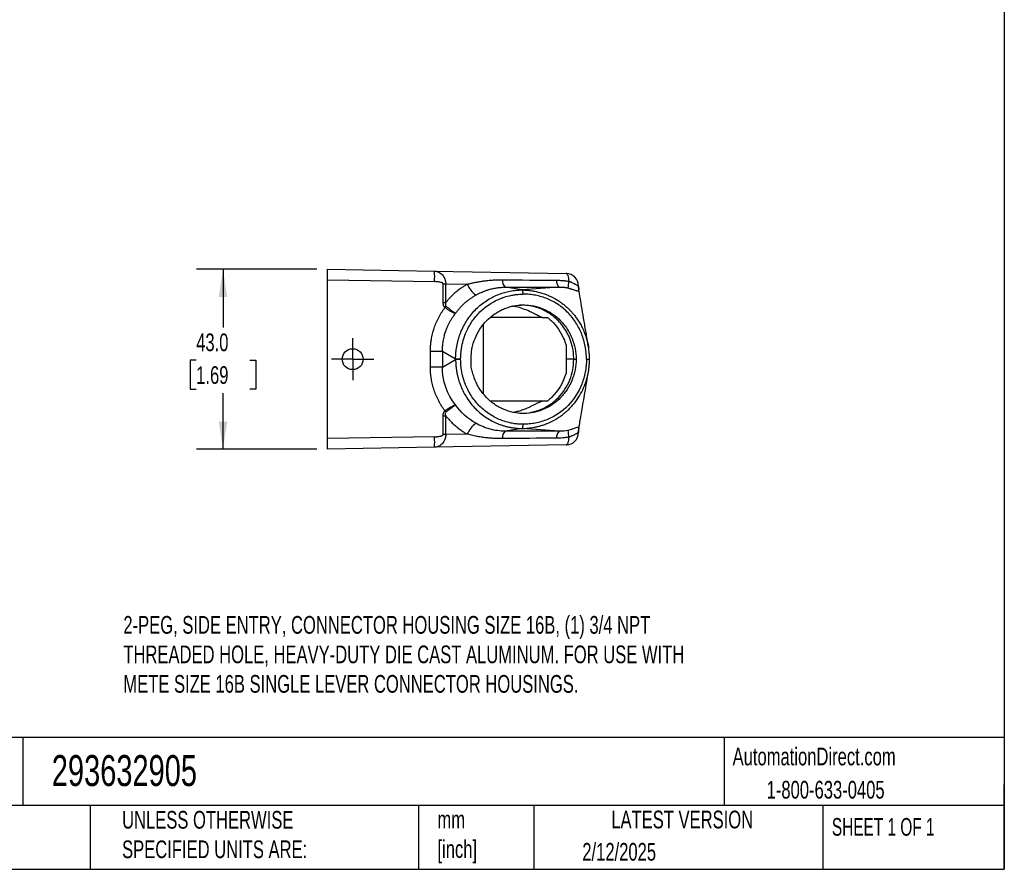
# Model space of a CAD drawing. Header units: millimetres. Extents: x 13 to 546, y 13 to 419.
# Tile 3 of 4: x 311 to 546, y 13 to 216. Entities that reach past the tile are written whole.
import ezdxf

# ---------------------------------------------------------------- set-up
doc = ezdxf.new("R2010")
doc.units = ezdxf.units.MM
doc.header["$LTSCALE"] = 2
doc.linetypes.add('SLD-Center', pattern=[19.05, 15.24, -1.27, 1.27, -1.27])
doc.linetypes.add('SLD-Solid', pattern=[0])
doc.layers.add('CENTER', color=40, linetype='SLD-Center')
doc.layers.add('DIMENSIONS', color=140, linetype='SLD-Solid', lineweight=25)
doc.layers.add('TEXT', color=140, linetype='SLD-Solid', lineweight=25)
doc.styles.add('SLDTEXTSTYLE0', font='TXT', dxfattribs={"width": 0.7})
doc.styles.add('SLDTEXTSTYLE1', font='TXT', dxfattribs={"width": 0.65})
doc.dimstyles.new('SLDDIMSTYLE3', dxfattribs={"dimtxt": 4.316016, "dimasz": 6.604, "dimexe": 0, "dimexo": 0.0625, "dimgap": 1.079004, "dimtad": 0, "dimtih": 1, "dimtoh": 1, "dimrnd": 1e-09, "dimzin": 4, "dimdsep": 46, "dimtxsty": 'SLDTEXTSTYLE0', "dimsah": 1, "dimcen": 0.09, "dimadec": 0, "dimazin": 1, "dimtfac": 1, "dimtofl": 0, "dimtmove": 0, "dimatfit": 3, "dimfxl": 0, "dimfrac": 2, "dimtolj": 1, "dimtzin": 12, "dimarcsym": 0})

# ---------------------------------------------------------------- blocks, each defined once
blk = doc.blocks.new('_D_3')
at = {"layer": 'DIMENSIONS'}
for p, q in [((381.79, 156.2), (352.99, 156.2)), ((359.34, 156.2), (359.34, 142.25)), ((352.93, 134.43), (351.48, 134.43)), ((351.48, 134.43), (351.48, 127.57)), ((365.75, 134.43), (367.2, 134.43)), ((367.2, 134.43), (367.2, 127.57)), ((351.48, 127.57), (352.93, 127.57)), ((367.2, 127.57), (365.75, 127.57)), ((359.34, 113.2), (359.34, 126.6)), ((381.79, 113.2), (352.99, 113.2))]:
    blk.add_line(p, q, dxfattribs=at)
for points in [[(359.34, 156.2), (358.32, 149.6), (360.35, 149.6)], [(359.34, 113.2), (360.35, 119.8), (358.32, 119.8)]]:
    blk.add_solid(points, dxfattribs=at)
at = {"layer": 'DIMENSIONS', "char_height": 4.233, "attachment_point": 1, "style": 'SLDTEXTSTYLE0'}
for s, insert in [('43.0', (352.93, 140.85)), ('1.69', (352.93, 133.03))]:
    blk.add_mtext(s, dxfattribs=dict(at, insert=insert))
blk = doc.blocks.new('SW_CENTERMARKSYMBOL_4')
at = {"layer": 'CENTER', "color": 0}
for p, q in [((0, 2.54), (0, 5.04)), ((0, 0), (0, 2.54)), ((-2.54, 0), (-5.04, 0)), ((0, 0), (-2.54, 0)), ((0, 0), (0, -2.54)), ((0, 0), (2.54, 0)), ((2.54, 0), (5.04, 0)), ((0, -2.54), (0, -5.04))]:
    blk.add_line(p, q, dxfattribs=at)

msp = doc.modelspace()

# ---------------------------------------------------------------- linework, layer by layer
for p, q in [((384.334791, 153.701091), (384.334791, 156.20071)), ((384.334791, 156.20071), (409.91551, 155.754197)), ((409.91551, 155.754197), (441.387148, 155.204857)), ((384.334791, 115.700329), (384.334791, 153.701091)), ((384.334791, 153.701091), (409.91551, 153.254578)), ((411.972643, 148.241457), (411.972643, 152.720853)), ((411.972643, 152.720853), (412.57606, 152.720853)), ((412.57606, 152.720853), (417.739472, 152.630725)), ((412.57606, 148.241457), (412.57606, 152.720853)), ((430.844983, 151.268776), (426.797031, 151.910847)), ((439.704301, 151.918464), (430.844983, 151.268776)), ((444.334791, 152.205314), (444.28259, 152.205314)), ((444.334791, 151.860229), (444.334791, 152.205314)), ((444.366717, 151.535089), (444.360778, 151.585094)), ((444.376248, 151.450689), (444.387481, 151.32525)), ((444.406942, 151.277861), (444.378051, 151.451142)), ((411.972643, 148.241457), (412.57606, 148.241457)), ((435.651812, 144.70071), (423.224673, 144.70071)), ((435.651812, 144.70071), (436.882149, 144.70071)), ((421.529221, 142.948498), (421.529221, 126.434082)), ((408.913336, 132.807043), (408.913336, 136.594377)), ((408.913336, 136.594377), (411.802249, 136.594377)), ((411.802249, 136.594377), (414.942866, 134.780838)), ((411.802249, 136.594377), (411.802249, 132.807043)), ((411.802249, 132.807043), (414.942866, 134.620582)), ((414.942866, 134.780838), (416.147327, 134.780838)), ((414.942866, 134.780838), (414.942866, 134.620582)), ((416.147327, 134.620582), (414.942866, 134.620582)), ((416.147327, 134.620582), (416.147327, 134.780838)), ((443.193525, 134.70071), (441.334791, 134.70071)), ((411.802249, 132.807043), (408.913336, 132.807043)), ((435.653448, 124.70071), (423.225105, 124.70071)), ((436.883785, 124.70071), (435.653448, 124.70071)), ((411.972643, 116.680567), (411.972643, 121.159963)), ((411.972643, 121.159963), (412.57606, 121.159963)), ((412.57606, 116.680567), (412.57606, 121.159963)), ((430.844983, 118.132644), (426.797031, 117.490573)), ((439.704301, 117.482957), (430.844983, 118.132644)), ((444.36055, 117.815811), (444.365965, 117.861833)), ((444.37774, 117.955981), (444.387481, 118.07617)), ((444.378835, 117.955697), (444.407004, 118.125012)), ((409.91551, 116.146842), (384.334791, 115.700329)), ((384.334791, 113.20071), (384.334791, 115.700329)), ((412.57606, 116.680567), (411.972643, 116.680567)), ((417.739472, 116.770695), (412.57606, 116.680567)), ((444.334791, 117.196106), (444.28259, 117.196106)), ((444.334791, 117.196106), (444.334791, 117.541191)), ((409.91551, 113.647223), (384.334791, 113.20071)), ((441.387148, 114.196563), (409.91551, 113.647223))]:
    msp.add_line(p, q)
at = {"flags": 128}
for points in [[(442.072994, 153.32915), (442.028782, 153.726396), (441.969442, 154.090484), (441.896266, 154.413476), (441.810851, 154.688332), (441.715058, 154.90906), (441.610975, 155.070847), (441.500872, 155.170168), (441.387148, 155.204857)], [(443.193525, 134.70071), (443.469163, 134.70071), (443.7448, 134.70071)], [(441.387148, 114.196563), (441.500872, 114.231252), (441.610975, 114.330573), (441.715058, 114.49236), (441.810851, 114.713088), (441.896266, 114.987944), (441.969442, 115.310936), (442.028782, 115.675024), (442.072994, 116.072271)]]:
    msp.add_lwpolyline(points, dxfattribs=at)
msp.add_circle((390.334791, 134.70071), 2.5)
for centre, radius, start, end in [((374.096655, 154.504387), 35.840653, 358.00161738, 1.99838262), ((428.436636, 153.552142), 2.319947, 176.50478159, 225.02951327), ((441.205394, 153.481845), 2.167358, 177.28455036, 226.16443488), ((441.334791, 152.205314), 3, 0, 89), ((447.764323, 151.442835), 5.995782, 161.66291127, 177.05326744), ((423.72857, 155.204708), 6.518795, 203.25696804, 232.71576191), ((447.202222, 152.107009), 2.921286, 178.07154604, 195.52196424), ((270.900774, 253.122924), 176.840365, 323.14603413, 323.26531171), ((270.900774, 16.278496), 176.840365, 36.73468829, 36.85396587), ((423.72857, 114.196712), 6.518795, 127.28423809, 156.74303196), ((447.202222, 117.294411), 2.921286, 164.47803576, 181.92845396), ((374.096655, 114.897033), 35.840653, 358.00161738, 1.99838262), ((428.436636, 115.849278), 2.319947, 134.97048673, 183.49521841), ((441.205394, 115.919575), 2.167358, 133.83556512, 182.71544964), ((441.334791, 117.196106), 3, 271, 0), ((447.764323, 117.958585), 5.995782, 182.94673256, 198.33708873)]:
    msp.add_arc(centre, radius, start, end)
for points, knots in [([(409.91551, 155.754197), (409.970188, 155.752191), (410.075971, 155.74831), (410.228519, 155.729988), (410.369675, 155.704983), (410.49939, 155.674312), (410.617702, 155.639924), (410.724656, 155.60336), (410.820358, 155.566067), (411.057149, 155.463057), (411.403753, 155.254881), (411.830006, 154.858324), (412.167655, 154.386044), (412.374761, 153.929885), (412.484246, 153.557657), (412.539676, 153.281055), (412.572963, 153.001453), (412.575031, 152.814069), (412.57606, 152.720853)], [0, 0, 0, 0, 0.0421281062, 0.0815016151, 0.1181206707, 0.1519854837, 0.1830963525, 0.2114536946, 0.2370580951, 0.2599103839, 0.4036610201, 0.5292773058, 0.6598164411, 0.7801939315, 0.8363720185, 0.8916008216, 0.9460756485, 1, 1, 1, 1]), ([(411.972643, 152.720853), (411.971839, 152.731479), (411.970186, 152.753317), (411.957036, 152.78533), (411.936465, 152.816751), (411.907767, 152.847702), (411.871252, 152.878307), (411.805958, 152.922852), (411.700746, 152.976505), (411.547059, 153.034396), (411.326515, 153.09809), (411.032255, 153.159823), (410.674962, 153.209291), (410.297531, 153.243128), (410.044319, 153.250717), (409.91551, 153.254578)], [0, 0, 0, 0, 0.0144181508, 0.0296326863, 0.046412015, 0.0653348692, 0.0868073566, 0.1111080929, 0.1727202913, 0.2468673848, 0.3342625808, 0.4847653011, 0.6554377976, 0.8247216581, 1, 1, 1, 1]), ([(417.739472, 152.630725), (417.88932, 152.670996), (418.189618, 152.751698), (418.641568, 152.863685), (419.095973, 152.969141), (419.553064, 153.067322), (420.013017, 153.158367), (420.476011, 153.242234), (420.942209, 153.318971), (421.411762, 153.388643), (422.080374, 153.477227), (422.945791, 153.570415), (424.007142, 153.647906), (425.064155, 153.692549), (425.769623, 153.693236), (426.121004, 153.693578)], [0, 0, 0, 0, 0.0544406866, 0.1091003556, 0.1639916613, 0.2191270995, 0.2745190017, 0.3301795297, 0.3861206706, 0.442354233, 0.4988918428, 0.6258729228, 0.7516272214, 0.8762899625, 1, 1, 1, 1]), ([(439.04047, 153.584525), (439.199404, 153.582325), (439.51213, 153.577995), (439.974805, 153.559909), (440.422888, 153.533251), (440.856433, 153.497262), (441.275297, 153.45164), (441.679532, 153.397424), (441.943393, 153.351638), (442.072994, 153.32915)], [0, 0, 0, 0, 0.15772892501, 0.31035501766, 0.45795669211, 0.60062064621, 0.73844289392, 0.87152992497, 1, 1, 1, 1]), ([(442.072994, 153.32915), (442.126387, 153.310176), (442.233466, 153.272125), (442.391351, 153.209517), (442.548591, 153.143382), (442.793606, 153.034307), (443.130851, 152.871588), (443.459955, 152.696517), (443.76292, 152.524872), (444.01675, 152.382349), (444.178889, 152.281378), (444.253556, 152.229817), (444.274209, 152.212388), (444.28259, 152.205314)], [0, 0, 0, 0, 0.0492781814, 0.0988267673, 0.1492310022, 0.2009423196, 0.3412440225, 0.5005913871, 0.5867577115, 0.7502494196, 0.9090802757, 0.9630998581, 1, 1, 1, 1]), ([(417.739472, 152.630725), (417.640694, 152.574491), (417.345968, 152.406702), (416.769218, 152.051227), (415.930555, 151.47874), (415.056883, 150.791712), (414.259596, 150.07762), (413.626867, 149.448074), (413.069619, 148.841968), (412.735572, 148.435535), (412.57606, 148.241457)], [0, 0, 0, 0, 0.0503197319, 0.1501399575, 0.2995369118, 0.4985321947, 0.6393848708, 0.7699313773, 0.8901391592, 1, 1, 1, 1]), ([(414.942866, 134.780838), (414.944377, 134.922285), (414.947393, 135.204585), (414.96497, 135.626782), (414.991929, 136.046414), (415.029024, 136.462992), (415.075799, 136.876038), (415.132088, 137.28509), (415.197614, 137.689701), (415.272103, 138.089444), (415.355251, 138.48391), (415.446735, 138.872713), (415.546216, 139.255488), (415.653337, 139.631896), (415.767728, 140.00162), (415.889004, 140.364364), (416.016781, 140.719881), (416.500601, 141.977844), (417.547598, 144.009413), (419.531976, 146.511979), (421.937482, 148.565237), (423.971011, 149.694539), (425.355214, 150.254737), (425.975498, 150.476097), (426.618268, 150.674872), (427.281885, 150.848694), (427.96439, 150.995232), (428.663603, 151.112628), (429.37712, 151.198228), (430.102343, 151.253549), (430.589634, 151.261541), (430.834522, 151.265557)], [0, 0, 0, 0, 0.0164129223, 0.0327567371, 0.0490222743, 0.0652004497, 0.0812822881, 0.0972589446, 0.1131217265, 0.1288621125, 0.1444717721, 0.1599425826, 0.1752666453, 0.1904363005, 0.2054441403, 0.2202830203, 0.2349460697, 0.2494266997, 0.3773020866, 0.4998792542, 0.6228031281, 0.7496034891, 0.7752872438, 0.8016098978, 0.8285310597, 0.856007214, 0.8839919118, 0.9124360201, 0.9412880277, 0.9704944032, 1, 1, 1, 1]), ([(419.779683, 150.018093), (419.868944, 150.067245), (420.0475, 150.165566), (420.331446, 150.314824), (420.66908, 150.483997), (421.232512, 150.747401), (421.92468, 151.03071), (422.636011, 151.273134), (423.377372, 151.490482), (424.204361, 151.682172), (425.024417, 151.806399), (425.628141, 151.866141), (426.041823, 151.893795), (426.431502, 151.908909), (426.680056, 151.910227), (426.797031, 151.910847)], [0, 0, 0, 0, 0.0408249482, 0.0816645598, 0.1294555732, 0.1936315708, 0.3340911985, 0.4345753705, 0.5019844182, 0.6522141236, 0.7842388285, 0.8420001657, 0.8999565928, 0.9529173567, 1, 1, 1, 1]), ([(431.07489, 150.268015), (431.074623, 150.301742), (431.074089, 150.369391), (431.069874, 150.469888), (431.063218, 150.568224), (431.054029, 150.662791), (431.042607, 150.752148), (431.029238, 150.835097), (431.014274, 150.910735), (430.998085, 150.978476), (430.981044, 151.038048), (430.963506, 151.089466), (430.945794, 151.132985), (430.928189, 151.169049), (430.910926, 151.198242), (430.894195, 151.221221), (430.878139, 151.238721), (430.86286, 151.251368), (430.848436, 151.260145), (430.839069, 151.263314), (430.834553, 151.264841)], [0, 0, 0, 0, 0.067533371, 0.135453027, 0.2033252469, 0.2707129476, 0.337190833, 0.4023595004, 0.4658573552, 0.5273695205, 0.5866333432, 0.6434405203, 0.6976362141, 0.7491157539, 0.7978196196, 0.8437273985, 0.8868513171, 0.9272298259, 0.964921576, 1, 1, 1, 1]), ([(430.834559, 151.265418), (431.120637, 151.259042), (431.71976, 151.24569), (432.655551, 151.159577), (433.666488, 151.008697), (434.748225, 150.772647), (435.893528, 150.436445), (436.94551, 150.037971), (437.88113, 149.609315), (438.683341, 149.185838), (439.472652, 148.710251), (440.241786, 148.184197), (440.97478, 147.61661), (441.652798, 147.026092), (442.265253, 146.430276), (442.849367, 145.799521), (443.434251, 145.095954), (444.040563, 144.270761), (444.648603, 143.317515), (445.234771, 142.232594), (445.824464, 140.912863), (446.321655, 139.402337), (446.622383, 138.238124), (446.698365, 137.633575), (446.704745, 137.582809)], [0, 0, 0, 0, 0.0377742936, 0.0791092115, 0.1241213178, 0.172908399, 0.2255400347, 0.2820466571, 0.3217397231, 0.3617735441, 0.4020899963, 0.4436429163, 0.4849748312, 0.5245387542, 0.562280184, 0.5975928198, 0.6377129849, 0.6825660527, 0.732027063, 0.7859089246, 0.8439521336, 0.9207488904, 0.9933450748, 1, 1, 1, 1]), ([(439.704301, 151.918464), (439.83427, 151.921139), (440.09028, 151.92641), (440.472093, 151.920408), (440.783637, 151.903181), (441.070617, 151.876663), (441.32536, 151.843667), (441.576256, 151.798565), (441.723311, 151.763675), (441.776468, 151.751063)], [0, 0, 0, 0, 0.1932033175, 0.3805686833, 0.5616370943, 0.6455987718, 0.7940739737, 0.9255627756, 1, 1, 1, 1]), ([(441.776468, 151.751063), (441.818188, 151.740481), (441.91835, 151.715076), (442.090168, 151.667614), (442.31617, 151.600889), (442.55526, 151.525023), (442.881651, 151.41636), (443.255147, 151.287344), (443.567158, 151.179779), (443.780706, 151.119302), (443.944502, 151.078443), (444.092702, 151.052963), (444.200867, 151.056107), (444.278148, 151.073689), (444.337261, 151.109524), (444.372018, 151.170991), (444.38626, 151.24408), (444.387094, 151.299519), (444.387481, 151.32525)], [0, 0, 0, 0, 0.028254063, 0.0678335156, 0.1192093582, 0.1891551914, 0.2447507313, 0.3714289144, 0.4994242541, 0.5397999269, 0.6074533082, 0.6972504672, 0.7488950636, 0.7991321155, 0.8630567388, 0.9161231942, 0.9610706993, 1, 1, 1, 1]), ([(444.28259, 152.205314), (444.290254, 152.189378), (444.303998, 152.160796), (444.316739, 152.119241), (444.325935, 152.075047), (444.331684, 152.019398), (444.33451, 151.946779), (444.3347, 151.888333), (444.334791, 151.860229)], [0, 0, 0, 0, 0.2099324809, 0.376524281, 0.5000715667, 0.6825134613, 0.8473358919, 1, 1, 1, 1]), ([(444.360778, 151.585094), (444.351891, 151.649285), (444.333853, 151.779569), (444.334016, 151.888183), (444.334099, 151.943283)], [0, 0, 0, 0, 0.4926996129, 1, 1, 1, 1]), ([(444.35757, 151.576031), (444.35761, 151.576361), (444.3577, 151.577098), (444.358906, 151.576396), (444.361425, 151.564128), (444.363321, 151.552811), (444.364084, 151.548261)], [0, 0, 0, 0, 0.0386546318, 0.0863766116, 0.6326315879, 1, 1, 1, 1]), ([(444.364084, 151.548261), (444.366704, 151.534338), (444.373177, 151.499939), (444.375102, 151.469066), (444.376248, 151.450689)], [0, 0, 0, 0, 0.4047327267, 1, 1, 1, 1]), ([(446.709482, 137.593386), (446.537297, 138.618156), (446.194494, 140.658367), (445.682246, 143.702153), (445.191833, 146.608459), (444.762644, 149.13801), (444.512715, 150.641547), (444.406942, 151.277861)], [0, 0, 0, 0, 0.2241275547, 0.446214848, 0.6571481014, 0.8549011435, 1, 1, 1, 1]), ([(419.779683, 150.018093), (419.666992, 149.954233), (419.441485, 149.826441), (419.109514, 149.6232), (418.782282, 149.411541), (418.460564, 149.19081), (418.144561, 148.961424), (417.834615, 148.723536), (417.531017, 148.477391), (417.23406, 148.22323), (416.94402, 147.961313), (416.661161, 147.691914), (416.385733, 147.41532), (416.117967, 147.131832), (415.858098, 146.841751), (415.606275, 146.545436), (415.362884, 146.24307), (415.12736, 145.935533), (414.977273, 145.725604), (414.902343, 145.620798)], [0, 0, 0, 0, 0.0589515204, 0.117969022, 0.1770362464, 0.2361368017, 0.2952541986, 0.3543718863, 0.4134732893, 0.472541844, 0.5315610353, 0.5905144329, 0.6493857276, 0.7081587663, 0.7668175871, 0.8253464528, 0.883729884, 0.9419526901, 1, 1, 1, 1]), ([(416.147327, 134.780838), (416.148217, 134.908516), (416.150037, 135.169662), (416.165211, 135.569826), (416.190935, 135.986831), (416.229428, 136.420337), (416.281788, 136.869915), (416.349492, 137.33508), (416.512986, 138.26395), (416.799847, 139.401628), (417.291822, 140.786407), (417.858049, 142.053517), (418.848308, 143.800379), (420.425534, 145.810002), (422.341528, 147.430378), (424.024001, 148.465084), (425.29927, 149.084225), (426.66583, 149.599397), (427.912225, 149.931425), (429.01691, 150.124838), (429.811741, 150.215195), (430.484651, 150.259893), (430.892172, 150.2655), (431.07489, 150.268015)], [0, 0, 0, 0, 0.0157655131, 0.0322457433, 0.0494425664, 0.0673578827, 0.0859936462, 0.1053519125, 0.1254349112, 0.2025742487, 0.2501150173, 0.3075023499, 0.3747242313, 0.4998322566, 0.6249733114, 0.6887378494, 0.7496662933, 0.8047534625, 0.8744609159, 0.9138371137, 0.9479032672, 0.9766416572, 1, 1, 1, 1]), ([(446.2195, 134.70071), (446.21763, 134.830084), (446.213897, 135.088473), (446.197454, 135.475292), (446.17307, 135.860768), (446.139974, 136.244893), (446.098372, 136.627668), (446.04821, 137.009092), (445.989495, 137.389172), (445.855032, 138.146425), (445.590304, 139.265766), (445.100602, 140.715517), (444.473976, 142.109442), (443.711245, 143.436671), (442.827968, 144.678904), (441.497672, 146.195089), (439.946737, 147.483602), (438.239035, 148.514771), (436.888913, 149.151798), (435.484652, 149.648836), (434.28147, 149.944561), (433.30425, 150.111243), (432.566316, 150.200231), (431.822565, 150.256443), (431.324584, 150.26415), (431.07489, 150.268015)], [0, 0, 0, 0, 0.01578528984, 0.0315269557, 0.04723331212, 0.06291272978, 0.07857362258, 0.09422443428, 0.10987362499, 0.12552965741, 0.18815799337, 0.25023368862, 0.31262518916, 0.37541758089, 0.43835346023, 0.50048917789, 0.62496476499, 0.68747453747, 0.74990719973, 0.81204177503, 0.87464963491, 0.9058539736, 0.93710246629, 0.96846231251, 1, 1, 1, 1]), ([(408.913336, 136.594377), (408.914221, 136.728643), (408.91599, 136.996984), (408.93033, 137.399068), (408.95323, 137.800367), (408.985527, 138.200881), (409.026994, 138.600608), (409.077696, 138.999555), (409.186981, 139.725862), (409.399817, 140.772227), (409.788464, 142.117207), (410.28324, 143.426521), (410.783501, 144.482316), (411.234185, 145.301877), (411.598604, 145.903787), (411.985615, 146.491318), (412.263518, 146.869052), (412.402564, 147.058048)], [0, 0, 0, 0, 0.0358907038, 0.0717302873, 0.1075376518, 0.1433317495, 0.1791315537, 0.2149560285, 0.2508240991, 0.3754625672, 0.5000499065, 0.6246834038, 0.7492271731, 0.8120023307, 0.8746529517, 0.9372838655, 1, 1, 1, 1]), ([(412.402564, 147.058048), (412.380136, 147.075966), (412.33503, 147.112005), (412.274505, 147.175273), (412.219114, 147.24531), (412.169366, 147.322778), (412.125115, 147.407461), (412.086353, 147.499403), (412.032531, 147.660276), (411.982328, 147.908704), (411.976006, 148.125928), (411.972643, 148.241457)], [0, 0, 0, 0, 0.0659987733, 0.1327374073, 0.2009247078, 0.2712256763, 0.34424759, 0.4205327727, 0.5005572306, 0.7343755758, 1, 1, 1, 1]), ([(414.902346, 145.620796), (414.879616, 145.625788), (414.834685, 145.635656), (414.759712, 145.658022), (414.681069, 145.68495), (414.599049, 145.716295), (414.514722, 145.751206), (414.428968, 145.789022), (414.342692, 145.829059), (414.256754, 145.870682), (414.171963, 145.913297), (414.08907, 145.95636), (414.008762, 145.999387), (413.931637, 146.041923), (413.808365, 146.112077), (413.632003, 146.217259), (413.395066, 146.365874), (413.149732, 146.526792), (412.899949, 146.697432), (412.649504, 146.874613), (412.484563, 146.997137), (412.402564, 147.058048)], [0, 0, 0, 0, 0.047472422, 0.093840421, 0.1389678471, 0.1827293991, 0.2250115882, 0.2657133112, 0.3047460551, 0.3420337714, 0.3775124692, 0.4111295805, 0.4428431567, 0.4726209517, 0.5004394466, 0.5830971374, 0.6665899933, 0.7504793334, 0.834310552, 0.9176296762, 1, 1, 1, 1]), ([(412.57606, 148.241457), (412.573415, 148.234463), (412.565331, 148.213086), (412.555398, 148.167781), (412.540218, 148.099465), (412.523731, 148.010855), (412.508286, 147.92694), (412.500525, 147.849928), (412.494876, 147.767579), (412.493725, 147.668465), (412.505799, 147.56301), (412.531027, 147.475187), (412.568184, 147.402783), (412.605355, 147.36896), (412.623059, 147.35285)], [0, 0, 0, 0, 0.0241410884, 0.0737785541, 0.1490323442, 0.2498979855, 0.364191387, 0.423937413, 0.4991628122, 0.6301262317, 0.7427966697, 0.8394569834, 0.9235361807, 1, 1, 1, 1]), ([(414.902343, 145.620798), (414.900886, 145.621967), (414.897972, 145.624304), (414.892027, 145.629052), (414.881388, 145.637508), (414.859127, 145.65504), (414.810763, 145.692544), (414.699389, 145.77697), (414.502647, 145.922644), (414.217355, 146.13393), (413.932088, 146.347755), (413.606557, 146.597019), (413.30311, 146.830953), (413.004056, 147.061859), (412.799785, 147.218891), (412.677063, 147.311919), (412.623062, 147.352854)], [0, 0, 0, 0, 0.00435512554, 0.00871124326, 0.0174264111, 0.03486814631, 0.06979292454, 0.1397490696, 0.27930061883, 0.41510175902, 0.54897800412, 0.6344823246, 0.79110910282, 0.87565500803, 0.94528484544, 1, 1, 1, 1]), ([(418.658452, 134.69988), (418.670778, 135.123135), (418.687301, 135.545731), (418.741972, 136.387534), (418.781765, 136.806482), (418.923458, 137.634639), (419.026296, 138.043702), (419.281326, 138.854089), (419.43084, 139.253797), (419.902429, 140.432095), (420.288145, 141.177911), (420.971502, 142.238284), (421.218369, 142.583698), (421.741598, 143.244774), (422.016845, 143.559448), (422.882753, 144.456727), (423.513092, 144.993158), (424.538494, 145.704829), (424.895083, 145.926916), (425.619821, 146.329464), (425.989651, 146.51126), (426.744151, 146.836108), (427.128825, 146.979151), (427.912953, 147.22665), (428.313669, 147.331365), (429.530397, 147.583991), (430.344837, 147.668394), (431.571346, 147.671027), (431.981, 147.651031), (432.801959, 147.568796), (433.213114, 147.506268), (434.422037, 147.25958), (435.204758, 147.016409), (436.343432, 146.531657), (436.718902, 146.348789), (437.447956, 145.946958), (437.80035, 145.728945), (438.822323, 145.025296), (439.457144, 144.490683), (440.336152, 143.585584), (440.615046, 143.268013), (441.136812, 142.612234), (441.625385, 141.932967), (442.048698, 141.207517), (442.438683, 140.458483), (442.617841, 140.069896), (443.094145, 138.888114), (443.332498, 138.078301), (443.65714, 136.416506), (443.742829, 135.558945), (443.7448, 134.70071)], [0, 0, 0, 0, 0.03125, 0.03125, 0.0625, 0.0625, 0.09375, 0.09375, 0.125, 0.125, 0.1875, 0.1875, 0.21875, 0.21875, 0.25, 0.25, 0.3125, 0.3125, 0.34375, 0.34375, 0.375, 0.375, 0.40625, 0.40625, 0.4375, 0.4375, 0.5, 0.5, 0.53125, 0.53125, 0.5625, 0.5625, 0.625, 0.625, 0.65625, 0.65625, 0.6875, 0.6875, 0.75, 0.75, 0.78125, 0.78125, 0.8125, 0.84375, 0.84375, 0.875, 0.875, 0.9375, 0.9375, 1, 1, 1, 1]), ([(435.651812, 144.70071), (435.592347, 144.708437), (435.471112, 144.724189), (435.167203, 144.846097), (434.770131, 145.037374), (434.205764, 145.331277), (433.47428, 145.713664), (432.407745, 146.233968), (431.048011, 146.79132), (429.714563, 147.199666), (428.894321, 147.349923), (428.642726, 147.396011)], [0, 0, 0, 0, 0.0649023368, 0.1323189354, 0.2118002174, 0.2935642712, 0.4114591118, 0.5325343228, 0.7209888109, 0.9144180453, 1, 1, 1, 1]), ([(443.193525, 134.70071), (443.171566, 135.267985), (443.127776, 136.399244), (442.791324, 138.065012), (442.264004, 139.671105), (441.533841, 141.192202), (440.620624, 142.601625), (439.539748, 143.876375), (438.305071, 144.991789), (436.942064, 145.933072), (435.473768, 146.683998), (433.921697, 147.229027), (432.315599, 147.551288), (430.950044, 147.675107), (430.134711, 147.603964), (429.862354, 147.580199)], [0, 0, 0, 0, 0.0803811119, 0.1602961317, 0.2402552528, 0.3203685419, 0.4003885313, 0.4802442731, 0.560176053, 0.6402437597, 0.7200833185, 0.7999282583, 0.8799999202, 0.959914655, 1, 1, 1, 1]), ([(411.802249, 136.594377), (411.80172, 136.696709), (411.800508, 136.930895), (411.810569, 137.326266), (411.836958, 137.809182), (411.889551, 138.37819), (412.004733, 139.224783), (412.215228, 140.236788), (412.554718, 141.372395), (412.980849, 142.476704), (413.459586, 143.456503), (413.937673, 144.271089), (414.313806, 144.838713), (414.628963, 145.274122), (414.82114, 145.51782), (414.902346, 145.620796)], [0, 0, 0, 0, 0.0315574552, 0.0722190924, 0.1219367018, 0.1806627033, 0.248356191, 0.3852783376, 0.4987992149, 0.6133784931, 0.7497756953, 0.8343842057, 0.9043439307, 0.9595800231, 1, 1, 1, 1]), ([(436.882149, 144.70071), (437.222231, 144.432265), (437.548355, 144.148035), (439.096113, 142.656873), (440.093965, 141.222301), (440.993968, 139.135654), (441.182661, 138.603195), (441.334791, 138.061328)], [0.71869947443, 0.71869947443, 0.71869947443, 0.71869947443, 0.75, 0.75, 0.875, 0.875, 0.91650719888, 0.91650719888, 0.91650719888, 0.91650719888]), ([(446.954859, 134.699926), (446.950616, 134.987249), (446.941351, 135.614635), (446.861461, 136.581936), (446.760113, 137.256316), (446.709315, 137.594334)], [0, 0, 0, 0, 0.2964773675, 0.6473746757, 1, 1, 1, 1]), ([(414.942866, 134.620582), (414.944245, 134.487288), (414.947005, 134.220556), (414.962919, 133.820489), (414.987445, 133.420469), (415.021428, 133.020734), (415.064637, 132.621519), (415.117129, 132.223058), (415.178884, 131.825587), (415.249902, 131.429342), (415.330179, 131.034557), (415.419712, 130.641469), (415.518495, 130.250313), (415.626527, 129.861323), (415.743802, 129.474736), (415.870319, 129.090788), (416.006065, 128.709708), (416.245512, 128.085622), (416.731477, 126.97831), (417.58961, 125.442096), (418.621335, 124.035338), (420.041325, 122.452025), (421.951979, 120.824652), (424.02931, 119.676871), (425.480603, 119.097639), (426.219813, 118.845669), (426.968268, 118.632153), (427.756893, 118.449718), (428.563751, 118.307129), (429.368116, 118.208994), (430.119363, 118.151636), (430.602403, 118.14137), (430.834516, 118.136437)], [0, 0, 0, 0, 0.0154633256, 0.0309431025, 0.0464391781, 0.0619513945, 0.0774796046, 0.0930236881, 0.1085835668, 0.1241592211, 0.1397507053, 0.1553581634, 0.1709818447, 0.1866221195, 0.2022794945, 0.2179546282, 0.2336483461, 0.2493616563, 0.2957958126, 0.3745320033, 0.4545816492, 0.5000417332, 0.6250214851, 0.7497122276, 0.7811231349, 0.8120823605, 0.843321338, 0.874531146, 0.9093179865, 0.9418141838, 0.9720402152, 1, 1, 1, 1]), ([(431.07489, 119.133405), (430.957777, 119.134527), (430.704774, 119.136951), (430.297524, 119.154404), (429.835083, 119.187105), (429.318558, 119.241318), (428.74926, 119.322514), (427.817157, 119.495309), (426.66581, 119.802032), (425.299286, 120.317189), (424.024008, 120.936332), (422.341537, 121.971035), (420.425533, 123.591419), (418.848321, 125.601024), (417.858056, 127.347887), (417.291835, 128.614983), (416.799832, 129.999808), (416.484172, 131.251962), (416.294186, 132.403995), (416.206009, 133.187527), (416.156024, 133.921112), (416.150152, 134.393345), (416.147327, 134.620582)], [0, 0, 0, 0, 0.01497178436, 0.03234408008, 0.05209875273, 0.07422103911, 0.09870284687, 0.12554688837, 0.19525428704, 0.25034162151, 0.31126879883, 0.37503471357, 0.50017587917, 0.62528401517, 0.6925035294, 0.74989334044, 0.79743338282, 0.87457355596, 0.90923999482, 0.94169270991, 0.97194264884, 1, 1, 1, 1]), ([(443.7448, 134.70071), (443.74283, 133.842837), (443.658943, 132.998747), (443.416758, 131.752189), (443.316446, 131.339965), (443.075443, 130.522312), (442.934971, 130.118478), (442.461276, 128.942849), (442.074238, 128.198322), (441.388537, 127.139425), (441.140755, 126.794384), (440.616837, 126.13542), (440.341057, 125.82147), (439.472747, 124.925662), (438.839796, 124.389229), (437.807961, 123.677191), (437.453263, 123.457753), (436.730292, 123.058551), (436.360872, 122.877989), (435.606095, 122.555106), (435.220742, 122.412777), (434.434022, 122.166544), (434.030585, 122.062345), (432.819457, 121.814073), (432.006412, 121.731209), (430.369038, 121.731277), (429.537951, 121.816966), (427.931898, 122.148237), (427.149629, 122.39253), (426.008479, 122.881195), (425.632531, 123.065457), (424.907642, 123.466987), (424.55668, 123.68498), (423.877187, 124.154614), (423.548655, 124.406256), (422.914351, 124.943684), (422.607589, 125.230494), (421.729858, 126.13805), (421.211576, 126.793457), (420.529173, 127.848139), (420.317698, 128.211746), (419.927723, 128.963796), (419.74947, 129.352309), (419.433402, 130.140432), (419.294216, 130.541609), (419.040949, 131.353438), (418.92678, 131.764935), (418.772601, 132.385559), (418.724081, 132.592681), (418.668013, 132.851979), (418.657033, 132.903859), (418.643745, 132.968746), (418.64111, 132.981726), (418.635903, 133.00769), (418.631613, 133.020527), (418.631641, 133.060149), (418.631715, 133.086569), (418.63217, 133.218676), (418.632879, 133.324391), (418.637554, 133.853065), (418.644846, 134.27631), (418.65671, 134.699949)], [0, 0, 0, 0, 0.0625, 0.0625, 0.09375, 0.09375, 0.125, 0.125, 0.1875, 0.1875, 0.21875, 0.21875, 0.25, 0.25, 0.3125, 0.3125, 0.34375, 0.34375, 0.375, 0.375, 0.40625, 0.40625, 0.4375, 0.4375, 0.5, 0.5, 0.5625, 0.5625, 0.625, 0.625, 0.65625, 0.65625, 0.6875, 0.6875, 0.71875, 0.71875, 0.75, 0.75, 0.8125, 0.8125, 0.84375, 0.84375, 0.875, 0.875, 0.90625, 0.90625, 0.9375, 0.9375, 0.953125, 0.953125, 0.95703125, 0.95703125, 0.9580078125, 0.9580078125, 0.958984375, 0.958984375, 0.9609375, 0.9609375, 0.96875, 0.96875, 1, 1, 1, 1]), ([(429.865682, 121.848274), (430.130717, 121.815006), (431.206729, 121.679941), (433.115987, 121.95444), (435.474076, 122.661538), (437.653426, 123.869956), (439.566015, 125.485849), (441.135782, 127.46259), (442.292021, 129.713382), (443.044912, 132.154203), (443.143894, 133.850274), (443.193525, 134.70071)], [0, 0, 0, 0, 0.03917189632, 0.1590333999, 0.27915604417, 0.39904885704, 0.51938539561, 0.63981250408, 0.75962756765, 0.87947356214, 1, 1, 1, 1]), ([(446.2195, 134.70071), (446.215236, 134.188097), (446.18905, 133.676558), (446.090291, 132.653867), (446.017604, 132.141709), (445.731515, 130.62787), (445.451996, 129.649976), (444.339934, 126.811178), (443.212323, 125.041509), (440.415014, 122.17001), (438.717172, 121.028385), (435.957734, 119.893278), (434.993335, 119.606832), (433.538304, 119.323715), (433.050523, 119.25319), (432.067698, 119.158272), (431.572908, 119.136753), (431.07489, 119.133405)], [0, 0, 0, 0, 0.0625, 0.0625, 0.125, 0.125, 0.25, 0.25, 0.5, 0.5, 0.75, 0.75, 0.875, 0.875, 0.9375, 0.9375, 1, 1, 1, 1]), ([(446.2195, 134.70071), (446.332245, 134.70032), (446.566132, 134.699512), (446.820215, 134.698799), (446.952363, 134.698738), (446.945938, 134.699496), (446.944497, 134.699666)], [0, 0, 0, 0, 0.28893842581, 0.59939567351, 0.91010411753, 1, 1, 1, 1]), ([(446.709315, 131.807086), (446.760112, 132.145104), (446.861457, 132.819484), (446.941307, 133.78609), (446.95057, 134.41278), (446.954807, 134.699408)], [0, 0, 0, 0, 0.352878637, 0.7040280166, 1, 1, 1, 1]), ([(412.402564, 122.343372), (412.32256, 122.450978), (412.162638, 122.666074), (411.932461, 122.995586), (411.709626, 123.329818), (411.494812, 123.669284), (411.287838, 124.013843), (411.088752, 124.363539), (410.740457, 125.009818), (410.283322, 125.974761), (409.788579, 127.283868), (409.399833, 128.629033), (409.16704, 129.773898), (409.035581, 130.700229), (408.965391, 131.40025), (408.921455, 132.102801), (408.916044, 132.572139), (408.913336, 132.807043)], [0, 0, 0, 0, 0.0358443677, 0.0716501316, 0.1074368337, 0.1432240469, 0.1790313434, 0.2148782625, 0.2507842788, 0.3752806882, 0.4999614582, 0.6245014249, 0.7491871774, 0.8119061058, 0.8745467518, 0.9372108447, 1, 1, 1, 1]), ([(430.834547, 118.136484), (431.06888, 118.141727), (431.535169, 118.15216), (432.273101, 118.203594), (433.006458, 118.291108), (433.673719, 118.402221), (434.159655, 118.501989), (434.521821, 118.585688), (434.839289, 118.665338), (435.201959, 118.764711), (435.608641, 118.886938), (436.057674, 119.035472), (436.54683, 119.21404), (437.089157, 119.433094), (437.692745, 119.704645), (438.364106, 120.04313), (439.092958, 120.456892), (439.870573, 120.956168), (440.624797, 121.506757), (441.293933, 122.057808), (441.82892, 122.545106), (442.642956, 123.350254), (443.694685, 124.590114), (444.861797, 126.3971), (445.611418, 127.96897), (446.065675, 129.207833), (446.331879, 130.071174), (446.536386, 130.898489), (446.657119, 131.484373), (446.703122, 131.776782), (446.710357, 131.822771)], [0, 0, 0, 0, 0.030944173, 0.0615742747, 0.0976816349, 0.1285625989, 0.1510285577, 0.1633166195, 0.1777566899, 0.1943507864, 0.2130949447, 0.2339766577, 0.2569720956, 0.2820443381, 0.3114201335, 0.344596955, 0.3815668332, 0.4223141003, 0.4667955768, 0.5049331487, 0.5367407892, 0.5622386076, 0.655844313, 0.7499210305, 0.8437051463, 0.8829216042, 0.9221427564, 0.9614821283, 0.9939420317, 1, 1, 1, 1]), ([(444.407004, 118.125012), (444.450718, 118.388333), (444.578562, 119.158431), (444.814473, 120.553738), (445.121518, 122.372311), (445.470887, 124.442555), (445.858628, 126.745707), (446.276868, 129.233539), (446.563219, 130.937609), (446.709506, 131.808165)], [0, 0, 0, 0, 0.0601596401, 0.1759402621, 0.3091543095, 0.4594716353, 0.626365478, 0.8091218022, 1, 1, 1, 1]), ([(441.334791, 131.356974), (440.722545, 129.17473), (439.526112, 127.156577), (437.542469, 125.248134), (437.219398, 124.96625), (436.883785, 124.70071)], [0.08297117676, 0.08297117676, 0.08297117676, 0.08297117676, 0.25, 0.25, 0.2808530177, 0.2808530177, 0.2808530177, 0.2808530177]), ([(412.402564, 122.343372), (412.446264, 122.37577), (412.534128, 122.440909), (412.667539, 122.537202), (412.802315, 122.632663), (412.937915, 122.726743), (413.073651, 122.819029), (413.208863, 122.909065), (413.342888, 122.996403), (413.475078, 123.080604), (413.604811, 123.16124), (413.731504, 123.237916), (413.92382, 123.350898), (414.176271, 123.490224), (414.421843, 123.610952), (414.613653, 123.69212), (414.766838, 123.748219), (414.855373, 123.769391), (414.902346, 123.780624)], [0, 0, 0, 0, 0.0439011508, 0.0882677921, 0.133041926, 0.1781617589, 0.223562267, 0.2691758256, 0.3149328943, 0.3607627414, 0.4065941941, 0.4523563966, 0.4979795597, 0.6203183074, 0.7484052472, 0.8204448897, 0.9047364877, 1, 1, 1, 1]), ([(414.902344, 123.780623), (414.886556, 123.76803), (414.85596, 123.743625), (414.803563, 123.702608), (414.750065, 123.660982), (414.696485, 123.619466), (414.64441, 123.579225), (414.595116, 123.541228), (414.486888, 123.458259), (414.30325, 123.319006), (414.045769, 123.123921), (413.801678, 122.939632), (413.576413, 122.769633), (413.34228, 122.592657), (413.103166, 122.411648), (412.862901, 122.229618), (412.702479, 122.108521), (412.623059, 122.04857)], [0, 0, 0, 0, 0.04532772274, 0.0878451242, 0.1273359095, 0.16361272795, 0.19651642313, 0.22591440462, 0.25169841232, 0.3807771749, 0.50216022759, 0.58649437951, 0.67084672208, 0.75478340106, 0.83788070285, 0.91973984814, 1, 1, 1, 1]), ([(428.654867, 122.00515), (428.932237, 122.057523), (429.568413, 122.177646), (430.550971, 122.458875), (431.593669, 122.828726), (432.509648, 123.220756), (433.290698, 123.595583), (433.941777, 123.929268), (434.541598, 124.244847), (435.003625, 124.479112), (435.337453, 124.624991), (435.536852, 124.691208), (435.621533, 124.698109), (435.653448, 124.70071)], [0, 0, 0, 0, 0.094515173, 0.2167799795, 0.343388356, 0.4699123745, 0.5617203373, 0.6546878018, 0.7466252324, 0.8411413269, 0.9012002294, 0.962764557, 1, 1, 1, 1]), ([(411.972643, 121.159963), (411.973563, 121.219494), (411.975346, 121.334897), (411.990926, 121.50218), (412.01618, 121.657965), (412.055069, 121.814906), (412.110954, 121.969993), (412.189926, 122.117632), (412.285124, 122.244903), (412.363841, 122.310905), (412.402564, 122.343372)], [0, 0, 0, 0, 0.1369574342, 0.2654944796, 0.3861966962, 0.4997708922, 0.6371661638, 0.7642688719, 0.8840391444, 1, 1, 1, 1]), ([(412.57606, 121.159963), (412.664787, 121.0508), (412.847113, 120.826479), (413.13811, 120.490099), (413.452288, 120.143871), (413.791449, 119.789913), (414.156375, 119.429631), (414.54811, 119.064803), (415.162367, 118.526717), (415.9306, 117.922656), (416.769258, 117.350166), (417.345999, 116.9947), (417.640707, 116.826922), (417.739472, 116.770695)], [0, 0, 0, 0, 0.0615110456, 0.1264007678, 0.1946701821, 0.2663181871, 0.3413412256, 0.4197329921, 0.5014842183, 0.7004796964, 0.8498739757, 0.9496886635, 1, 1, 1, 1]), ([(426.797031, 117.490573), (425.537815, 117.488183), (424.338972, 117.649448), (422.006379, 118.290421), (420.874074, 118.774226), (419.779683, 119.383327)], [0, 0, 0, 0, 0.5, 0.5, 1, 1, 1, 1]), ([(430.834553, 118.136579), (430.842945, 118.139853), (430.860834, 118.146834), (430.888735, 118.172268), (430.918942, 118.213824), (430.950562, 118.276638), (430.982285, 118.363718), (431.012318, 118.476973), (431.038633, 118.615677), (431.058939, 118.77603), (431.072323, 118.951167), (431.074035, 119.072687), (431.07489, 119.133405)], [0, 0, 0, 0, 0.06532001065, 0.13924682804, 0.22208221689, 0.31387529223, 0.41430612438, 0.52257696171, 0.63734470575, 0.75673291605, 0.87844899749, 1, 1, 1, 1]), ([(444.387481, 118.07617), (444.388455, 118.226289), (444.340719, 118.316992), (444.094336, 118.363039), (443.902318, 118.321758), (443.167461, 118.097107), (442.472122, 117.823458), (441.776468, 117.650357)], [0, 0, 0, 0, 0.25, 0.25, 0.5, 0.5, 1, 1, 1, 1]), ([(444.334093, 117.4589), (444.334047, 117.513621), (444.333955, 117.622097), (444.351738, 117.751624), (444.36055, 117.815811)], [0, 0, 0, 0, 0.5044496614, 1, 1, 1, 1]), ([(444.35757, 117.825389), (444.357635, 117.824882), (444.357781, 117.823743), (444.35921, 117.825301), (444.360629, 117.835997), (444.361885, 117.845464)], [0, 0, 0, 0, 0.084563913, 0.1897527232, 1, 1, 1, 1]), ([(444.361885, 117.845464), (444.366971, 117.870447), (444.374647, 117.908155), (444.376959, 117.943914), (444.37774, 117.955981)], [0, 0, 0, 0, 0.6625412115, 1, 1, 1, 1]), ([(409.91551, 116.146842), (410.001805, 116.149078), (410.17248, 116.153499), (410.425307, 116.169882), (410.716262, 116.197655), (411.032077, 116.241608), (411.353954, 116.309132), (411.61739, 116.38837), (411.79149, 116.467238), (411.889399, 116.535813), (411.935897, 116.582089), (411.966685, 116.630203), (411.970735, 116.664431), (411.972643, 116.680567)], [0, 0, 0, 0, 0.1174551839, 0.23230451, 0.344663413, 0.5151262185, 0.6659162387, 0.7917094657, 0.8890038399, 0.9243398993, 0.9536260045, 0.9781370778, 1, 1, 1, 1]), ([(412.57606, 116.680567), (412.576036, 116.627405), (412.575989, 116.520818), (412.566106, 116.361036), (412.549028, 116.201518), (412.524028, 116.042725), (412.491293, 115.885136), (412.450761, 115.729218), (412.358705, 115.436076), (412.167623, 115.015347), (411.830039, 114.543128), (411.403718, 114.146518), (411.026927, 113.920206), (410.714836, 113.791993), (410.489314, 113.721423), (410.218356, 113.663727), (410.021221, 113.652984), (409.91551, 113.647223)], [0, 0, 0, 0, 0.03076735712, 0.06168593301, 0.09279450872, 0.12413115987, 0.15573313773, 0.18763676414, 0.21987734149, 0.34024568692, 0.47078898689, 0.59639563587, 0.74015055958, 0.78859681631, 0.84805271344, 0.91852047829, 1, 1, 1, 1]), ([(426.121004, 115.707842), (425.93999, 115.707157), (425.57789, 115.705786), (425.03592, 115.714924), (424.494706, 115.73234), (423.954268, 115.758944), (423.414488, 115.794657), (422.875257, 115.839696), (422.336433, 115.894227), (421.631787, 115.978196), (420.761358, 116.105451), (419.847018, 116.272261), (419.056256, 116.440507), (418.393455, 116.596484), (417.956241, 116.712951), (417.739472, 116.770695)], [0, 0, 0, 0, 0.0636965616, 0.1274178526, 0.1911824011, 0.2550086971, 0.3189151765, 0.3829202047, 0.4470420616, 0.5112989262, 0.6351529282, 0.759746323, 0.8411912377, 0.9212630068, 1, 1, 1, 1]), ([(442.072994, 116.072271), (441.976662, 116.055283), (441.782005, 116.020956), (441.486166, 115.977434), (441.183888, 115.93891), (440.875137, 115.905921), (440.421927, 115.86626), (439.808717, 115.829802), (439.302517, 115.821298), (439.04047, 115.816895)], [0, 0, 0, 0, 0.0955215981, 0.1930195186, 0.2925429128, 0.3941379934, 0.4978482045, 0.7400489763, 1, 1, 1, 1]), ([(444.28259, 117.196106), (444.271861, 117.186547), (444.251555, 117.168458), (444.213584, 117.141448), (444.163274, 117.108681), (444.096314, 117.068109), (443.971072, 116.994937), (443.785784, 116.88755), (443.508814, 116.732782), (443.199874, 116.565491), (442.885342, 116.407579), (442.597082, 116.275987), (442.336415, 116.167054), (442.159864, 116.103528), (442.072994, 116.072271)], [0, 0, 0, 0, 0.0466634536, 0.0883115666, 0.124951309, 0.1904654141, 0.2495799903, 0.3806663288, 0.499049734, 0.6301235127, 0.7490259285, 0.8367218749, 0.9196604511, 1, 1, 1, 1]), ([(444.334791, 117.541191), (444.334755, 117.52294), (444.334683, 117.486706), (444.333869, 117.438506), (444.33215, 117.39361), (444.328788, 117.351477), (444.322056, 117.304804), (444.308844, 117.252005), (444.292222, 117.216614), (444.28259, 117.196106)], [0, 0, 0, 0, 0.09706060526, 0.19268625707, 0.28836475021, 0.39958703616, 0.53584681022, 0.73104088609, 1, 1, 1, 1])]:
    msp.add_open_spline(points, degree=3, knots=knots)
for points in [[(426.121004, 153.693578), (430.427716, 153.657611), (434.734203, 153.621272), (439.04047, 153.584525)], [(426.797031, 151.910847), (431.17449, 151.913282), (435.478187, 151.915823), (439.704301, 151.918464)], [(430.834522, 151.265557), (430.838016, 151.26664), (430.841503, 151.267713), (430.844983, 151.268776)], [(441.334791, 138.061328), (441.334791, 136.97135), (441.334791, 135.843307), (441.334791, 134.70071)], [(441.334791, 134.70071), (441.334791, 133.565513), (441.334791, 132.440998), (441.334791, 131.356974)], [(414.902346, 123.780624), (412.855043, 126.332066), (411.764211, 129.530467), (411.802249, 132.807043)], [(419.779683, 119.383327), (417.860051, 120.451729), (416.174341, 121.973339), (414.902344, 123.780623)], [(412.57606, 121.159963), (412.48724, 121.495341), (412.428838, 121.902218), (412.623062, 122.048566)], [(430.844983, 118.132644), (430.84146, 118.133707), (430.837973, 118.13478), (430.834522, 118.135863)], [(439.04047, 115.816895), (434.734203, 115.780148), (430.427716, 115.743809), (426.121004, 115.707842)], [(439.704301, 117.482957), (435.478187, 117.485597), (431.17449, 117.488138), (426.797031, 117.490573)], [(441.776468, 117.650357), (441.128971, 117.489239), (440.43837, 117.463324), (439.704301, 117.482957)]]:
    msp.add_open_spline(points, degree=3)
at = {"layer": 'TEXT'}
for p, q in [((546.1, 419.1), (546.1, 12.7)), ((546.1, 44.252215), (12.7, 44.252215)), ((311.517791, 44.252215), (311.517791, 27.94)), ((479.150755, 44.252215), (479.150755, 27.94)), ((546.1, 12.7), (546.1, 33.02)), ((546.1, 27.94), (12.7, 27.94)), ((327.560355, 27.94), (327.560355, 12.7)), ((406.048609, 27.94), (406.048609, 12.7)), ((433.624195, 27.94), (433.624195, 12.7)), ((502.697498, 27.94), (502.697498, 12.7)), ((12.7, 12.7), (546.1, 12.7))]:
    msp.add_line(p, q, dxfattribs=at)

# ---------------------------------------------------------------- block references
at = {"layer": 'CENTER'}
msp.add_blockref('SW_CENTERMARKSYMBOL_4', (390.334791, 134.70071), dxfattribs=at)

# ---------------------------------------------------------------- texts
at = {"layer": 'TEXT'}
for s, insert, char_height, attachment_point, style in [('2-PEG, SIDE ENTRY, CONNECTOR HOUSING SIZE 16B, (1) 3/4 NPT ^JTHREADED HOLE, HEAVY-DUTY DIE CAST ALUMINUM. FOR USE WITH ^JMETE SIZE 16B SINGLE LEVER CONNECTOR HOUSINGS.', (335.520776, 73.280442), 4.233333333, 1, 'SLDTEXTSTYLE0'), ('293632905', (318.415444, 40.02152), 7.4083333, 1, 'SLDTEXTSTYLE0'), ('AutomationDirect.com', (481.154309, 41.804991), 4.23333333, 1, 'SLDTEXTSTYLE0'), ('1-800-633-0405', (489.287796, 33.848935), 4.23333333, 1, 'SLDTEXTSTYLE0'), ('UNLESS OTHERWISE ^JSPECIFIED UNITS ARE:', (335.215826, 26.662167), 4.23333333, 1, 'SLDTEXTSTYLE0'), ('LATEST VERSION', (469.104263, 26.727988), 4.23333333, 2, 'SLDTEXTSTYLE0'), ('mm^J[inch]', (410.598461, 26.720775), 4.2333333, 1, 'SLDTEXTSTYLE0'), ('SHEET 1 OF 1', (504.882571, 24.966943), 4.23333333, 1, 'SLDTEXTSTYLE1'), ('2/12/2025', (445.225617, 19.00595), 4.2333333, 1, 'SLDTEXTSTYLE0')]:
    msp.add_mtext(s, dxfattribs=dict(at, insert=insert, char_height=char_height, attachment_point=attachment_point, style=style))

# ---------------------------------------------------------------- dimensions: what is measured, and where the dimension line sits
at = {"layer": 'DIMENSIONS'}
dim = msp.add_linear_dim(base=(359.338615, 113.20071), p1=(384.334791, 156.20071), p2=(384.334791, 113.20071), angle=90, dimstyle='SLDDIMSTYLE3', dxfattribs=at)
dim.commit()
dim.dimension.update_dxf_attribs({"geometry": '_D_3', "text_midpoint": (359.338615, 134.428517), "dimtype": 160})

doc.saveas('drawing.dxf')
